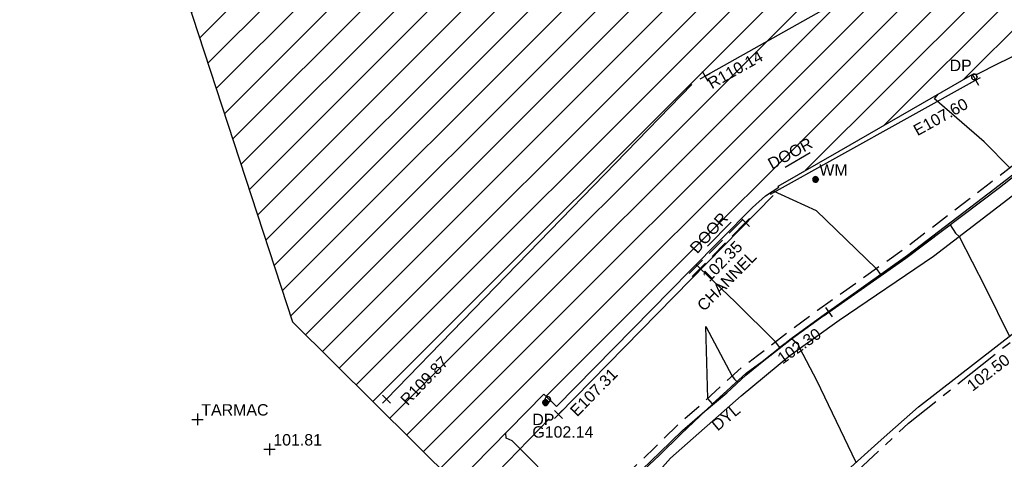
# Model space of a CAD drawing. Extents: x 635157 to 635442, y 694407 to 694910.
# Tile 38 of 103: x 635231 to 635257, y 694596 to 694607. Entities that reach past the tile are written whole.
import ezdxf

# ---------------------------------------------------------------- set-up
doc = ezdxf.new("R2010")
doc.units = 0
doc.header["$MEASUREMENT"] = 0
doc.linetypes.add('CENTER', pattern=[2, 1.25, -0.25, 0.25, -0.25])
doc.linetypes.add('DASHED', pattern=[0.75, 0.5, -0.25])
doc.layers.get('0').update_dxf_attribs({"color": 12, "linetype": 'CONTINUOUS'})
for name, color, linetype in [('BUILDING', 5, 'CONTINUOUS'), ('CHANGE_OF_SURFACE', 7, 'DASHED'), ('CHANNEL', 151, 'DASHED'), ('CHANNEL_LVL', 151, 'CONTINUOUS'), ('CHANNEL_TXT', 151, 'CONTINUOUS'), ('CONTOURS_INDEX', 4, 'CONTINUOUS'), ('CONTOURS_MINOR', 132, 'CONTINUOUS'), ('DOOR', 7, 'CONTINUOUS'), ('DOOR_TXT', 7, 'CONTINUOUS'), ('DOWNPIPE', 151, 'CONTINUOUS'), ('DOWNPIPE_RMK', 151, 'CONTINUOUS'), ('DOWNPIPE_TXT', 151, 'CONTINUOUS'), ('EAVE', 3, 'CONTINUOUS'), ('EAVE_LVL', 3, 'CONTINUOUS'), ('GULLY', 151, 'CONTINUOUS'), ('HATCHING', 4, 'CONTINUOUS'), ('KERB_BOTTOM', 172, 'CONTINUOUS'), ('KERB_BOTTOM_LVL', 172, 'CONTINUOUS'), ('KERB_TOP', 2, 'CONTINUOUS'), ('MARKINGS_DOUBLE_YELLOW', 9, 'CONTINUOUS'), ('MARKINGS_DOUBLE_YELLOW_TXT', 9, 'CONTINUOUS'), ('MARKINGS_WHITE_LINE', 9, 'CONTINUOUS'), ('RIDGE', 6, 'CONTINUOUS'), ('RIDGE_LVL', 6, 'CONTINUOUS'), ('ROAD_CROWNLINE', 212, 'CENTER'), ('ROAD_CROWNLINE_LVL', 212, 'CONTINUOUS'), ('SPOT_HEIGHTS', 92, 'CONTINUOUS'), ('SPOT_HEIGHTS_LVL', 92, 'CONTINUOUS'), ('TEXT', 7, 'CONTINUOUS'), ('TEXT_TXT', 7, 'CONTINUOUS'), ('WATER_METER', 5, 'CONTINUOUS'), ('WATER_METER_TXT', 5, 'CONTINUOUS')]:
    doc.layers.add(name, color=color, linetype=linetype)
doc.styles.add('Arial', font='arial.ttf')

# ---------------------------------------------------------------- blocks, each defined once
blk = doc.blocks.new('MH_CIR2')
at = {"color": 0, "linetype": 'ByBlock', "flags": 128}
for points in [[(0.5, 0), (0.475, 0.154), (0.404, 0.293), (0.293, 0.404), (0.154, 0.475), (0, 0.5), (-0.154, 0.475), (-0.293, 0.404), (-0.404, 0.293), (-0.475, 0.154), (-0.5, 0), (-0.475, -0.154), (-0.404, -0.293), (-0.293, -0.404), (-0.154, -0.475), (0, -0.5), (0.154, -0.475), (0.293, -0.404), (0.404, -0.293), (0.475, -0.154)], [(-0.499, -0.033), (0.033, 0.499)], [(-0.496, 0.06), (-0.06, 0.496)], [(-0.488, -0.111), (0.111, 0.488)], [(-0.467, -0.18), (0.18, 0.467)], [(-0.467, 0.179), (-0.179, 0.467)], [(-0.438, -0.241), (0.241, 0.438)], [(-0.403, -0.296), (0.296, 0.403)], [(-0.362, -0.345), (0.345, 0.362)], [(-0.315, -0.388), (0.388, 0.315)], [(-0.263, -0.425), (0.425, 0.263)], [(-0.204, -0.456), (0.456, 0.204)], [(-0.138, -0.48), (0.48, 0.138)], [(-0.064, -0.496), (0.496, 0.064)], [(0.5, 0), (0.475, -0.154)], [(0.022, -0.5), (0.5, -0.022)], [(0.128, -0.483), (0.483, -0.128)], [(0.305, -0.396), (0.396, -0.305)]]:
    blk.add_lwpolyline(points, dxfattribs=at)
blk = doc.blocks.new('MH_CIR1')
at = {"color": 0, "linetype": 'ByBlock', "flags": 128}
for points in [[(0.5, 0), (0.475, 0.154), (0.404, 0.293), (0.293, 0.404), (0.154, 0.475), (0, 0.5), (-0.154, 0.475), (-0.293, 0.404), (-0.404, 0.293), (-0.475, 0.154), (-0.5, 0), (-0.475, -0.154), (-0.404, -0.293), (-0.293, -0.404), (-0.154, -0.475), (0, -0.5), (0.154, -0.475), (0.293, -0.404), (0.404, -0.293), (0.475, -0.154)], [(0.49, 0), (0.466, 0.151), (0.396, 0.288), (0.288, 0.396), (0.151, 0.466), (0, 0.49), (-0.151, 0.466), (-0.288, 0.396), (-0.396, 0.288), (-0.466, 0.151), (-0.49, 0), (-0.466, -0.151), (-0.396, -0.288), (-0.288, -0.396), (-0.151, -0.466), (0, -0.49), (0.151, -0.466), (0.288, -0.396), (0.396, -0.288), (0.466, -0.151)], [(0.471, 0), (0.448, 0.145), (0.381, 0.276), (0.276, 0.381), (0.145, 0.448), (0, 0.471), (-0.145, 0.448), (-0.276, 0.381), (-0.381, 0.276), (-0.448, 0.145), (-0.471, 0), (-0.448, -0.145), (-0.381, -0.276), (-0.276, -0.381), (-0.145, -0.448), (0, -0.471), (0.145, -0.448), (0.276, -0.381), (0.381, -0.276), (0.448, -0.145)], [(0.471, 0), (0.448, -0.145)], [(0.49, 0), (0.466, -0.151)], [(0.5, 0), (0.475, -0.154)]]:
    blk.add_lwpolyline(points, dxfattribs=at)
blk = doc.blocks.new('SPOT')
at = {"color": 0, "linetype": 'ByBlock', "flags": 128}
for points in [[(-0.5, 0), (0.5, 0)], [(0, 0.5), (0, -0.5)]]:
    blk.add_lwpolyline(points, dxfattribs=at)

msp = doc.modelspace()

# ---------------------------------------------------------------- hatches: boundary and pattern name
at = {"layer": 'HATCHING'}
h = msp.add_hatch(dxfattribs=at)
h.set_pattern_fill('ANSI31', color=256, scale=5)
h.paths.add_polyline_path([(635260.896, 694581.354), (635271.301, 694591.065), (635302.17, 694594.765), (635349.044, 694556.282), (635353.774, 694561.666), (635353.181, 694562.179), (635353.055, 694562.037), (635351.178, 694563.755), (635351.308, 694563.906), (635351.141, 694564.051), (635351.119, 694564.026), (635350.843, 694564.274), (635350.862, 694564.294), (635350.686, 694564.453), (635350.533, 694564.296), (635349.664, 694565.097), (635349.71, 694565.154), (635347.832, 694566.742), (635347.894, 694566.828), (635347.718, 694566.973), (635347.707, 694566.961), (635346.72, 694567.821), (635346.732, 694567.838), (635346.558, 694567.99), (635346.546, 694567.975), (635345.859, 694568.571), (635345.865, 694568.583), (635345.698, 694568.727), (635345.688, 694568.715), (635344.083, 694570.124), (635344.099, 694570.146), (635343.918, 694570.294), (635343.798, 694570.159), (635343.063, 694570.784), (635343.185, 694570.943), (635342.999, 694571.098), (635342.982, 694571.081), (635342.693, 694571.338), (635342.705, 694571.348), (635342.521, 694571.507), (635342.418, 694571.399), (635341.445, 694572.255), (635341.534, 694572.365), (635341.47, 694572.411), (635341.455, 694572.387), (635340.578, 694573.191), (635339.399, 694574.235), (635338.84, 694574.706), (635338.028, 694573.821), (635337.712, 694574.119), (635337.6, 694574.019), (635335.874, 694575.784), (635335.936, 694575.841), (635335.085, 694576.725), (635334.129, 694577.654), (635333.916, 694577.86), (635333.928, 694577.875), (635333.617, 694578.184), (635333.563, 694578.139), (635332.016, 694579.701), (635330.59, 694581.108), (635329.975, 694581.705), (635329.198, 694582.551), (635328.055, 694583.661), (635326.6, 694585.113), (635325.119, 694586.549), (635322.835, 694588.781), (635321.641, 694589.943), (635321.587, 694589.924), (635320.899, 694590.603), (635320.931, 694590.661), (635320.077, 694591.49), (635318.84, 694592.759), (635317.992, 694591.945), (635315.632, 694594.419), (635315.7, 694594.487), (635315.499, 694594.72), (635315.418, 694594.651), (635314.164, 694595.953), (635313.759, 694596.331), (635313.805, 694596.375), (635313.029, 694597.193), (635313.087, 694597.254), (635312.906, 694597.451), (635312.794, 694597.369), (635312.012, 694598.213), (635311.038, 694599.21), (635309.335, 694600.978), (635307.47, 694602.911), (635304.955, 694605.524), (635303.752, 694606.799), (635302.484, 694605.988), (635300.455, 694604.654), (635298.629, 694603.434), (635298.438, 694603.818), (635298.325, 694603.814), (635298.327, 694603.847), (635298.083, 694603.826), (635298.087, 694603.776), (635296.479, 694603.652), (635293.791, 694603.475), (635293.781, 694603.537), (635293.565, 694603.519), (635293.563, 694603.456), (635293.45, 694603.451), (635293.447, 694603.485), (635293.107, 694603.455), (635292.457, 694603.402), (635292.456, 694603.306), (635290.989, 694603.213), (635289.262, 694603.112), (635287.612, 694602.948), (635287.604, 694603.252), (635287.416, 694603.223), (635287.256, 694603.269), (635281.306, 694602.227), (635281.338, 694602.064), (635280.227, 694601.865), (635280.217, 694601.904), (635279.242, 694601.735), (635279.244, 694601.683), (635278.789, 694601.62), (635278.769, 694601.715), (635278.257, 694601.629), (635278.298, 694601.375), (635277.296, 694601.174), (635277.281, 694601.244), (635274.164, 694600.654), (635274.126, 694600.831), (635273.595, 694600.745), (635273.612, 694600.622), (635272.842, 694600.47), (635272.813, 694600.568), (635272.69, 694600.549), (635272.676, 694600.612), (635272.506, 694600.585), (635272.553, 694600.411), (635271.624, 694600.26), (635271.597, 694600.409), (635271.438, 694600.384), (635271.46, 694600.264), (635269.72, 694599.945), (635269.695, 694600.056), (635269.536, 694600.046), (635269.541, 694600.005), (635269.265, 694599.968), (635269.261, 694599.967), (635269.144, 694599.95), (635269.122, 694599.987), (635268.658, 694599.882), (635267.659, 694599.738), (635266.935, 694599.607), (635266.712, 694599.546), (635265.842, 694599.272), (635265.403, 694599.095), (635264.859, 694598.857), (635264.136, 694598.433), (635263.654, 694598.103), (635262.693, 694597.37), (635261.849, 694596.651), (635259.968, 694594.782), (635259.541, 694594.369), (635258.504, 694593.222), (635256.117, 694590.796), (635253.887, 694588.515), (635252.136, 694586.755), (635250.468, 694585.014), (635250.565, 694584.943), (635249.029, 694581.573), (635248.94, 694581.578), (635248.779, 694581.392), (635247.257, 694578.117), (635247.377, 694578.059), (635246.22, 694575.47), (635245.413, 694573.695), (635245.572, 694573.625), (635244.602, 694570.924), (635243.592, 694568.147), (635242.992, 694566.524), (635240.926, 694560.703), (635239.925, 694557.907), (635245.673, 694555.119), (635244.622, 694553.171), (635249.369, 694550.738)])
h.paths.add_polyline_path([(635270.502, 694638.968), (635270.355, 694639.656), (635270.099, 694640.004), (635269.974, 694639.978), (635269.234, 694643.744), (635269.342, 694643.767), (635269.322, 694643.86), (635269.242, 694644.227), (635269.151, 694644.211), (635268.126, 694649.09), (635268.266, 694649.619), (635268.08, 694650.298), (635262.499, 694648.76), (635259.61, 694648.002), (635225.189, 694638.19), (635237.908, 694599.325), (635242.215, 694595.061), (635244.529, 694597.421), (635244.865, 694597.09), (635248.377, 694600.666), (635250.023, 694602.336), (635250.364, 694602.639), (635250.72, 694602.87), (635250.698, 694602.901), (635252.308, 694603.821), (635255.825, 694605.85), (635255.94, 694605.85), (635256.514, 694606.137), (635259.703, 694607.669), (635261.154, 694608.348), (635261.139, 694608.382), (635261.151, 694608.399), (635261.188, 694608.448), (635260.972, 694608.904), (635261.113, 694608.973), (635261.105, 694608.989), (635261.031, 694609.127), (635260.896, 694609.058), (635260.202, 694610.586), (635260.203, 694610.588), (635259.597, 694612.012), (635259.717, 694612.064), (635259.651, 694612.203), (635259.536, 694612.162), (635258.725, 694613.987), (635258.337, 694613.809), (635257.392, 694616.735), (635256.656, 694618.938), (635255.872, 694621.37), (635255.365, 694622.98), (635255.419, 694622.997), (635255.365, 694623.176), (635255.303, 694623.159), (635255.002, 694624.184), (635254.671, 694625.049), (635254.654, 694625.14), (635253.695, 694628.085), (635253.599, 694628.411), (635253.627, 694628.424), (635253.582, 694628.588), (635253.565, 694628.583), (635253.222, 694629.782), (635252.99, 694630.62), (635252.935, 694630.823), (635252.666, 694631.806), (635252.688, 694631.826), (635252.644, 694631.972), (635252.615, 694631.966), (635252.05, 694634.086), (635255.212, 694634.914), (635261.489, 694636.563), (635266.455, 694637.838)])
h.paths.add_polyline_path([(635338.032, 694573.749), (635339.246, 694572.538), (635339.571, 694572.863), (635338.357, 694574.074)], flags=24)
h.paths.add_polyline_path([(635338.362, 694574.085), (635339.705, 694573.019), (635339.99, 694573.379), (635338.647, 694574.445)], flags=24)
h.paths.add_polyline_path([(635296.307, 694603.056), (635297.717, 694603.14), (635297.689, 694603.605), (635296.279, 694603.521)], flags=24)
h.paths.add_polyline_path([(635346.194, 694563.401), (635347.496, 694562.25), (635347.8, 694562.594), (635346.499, 694563.745)], flags=24)
h.paths.add_polyline_path([(635337.06, 694571.164), (635338.372, 694570.023), (635338.673, 694570.37), (635337.362, 694571.51)], flags=24)
h.paths.add_polyline_path([(635322.848, 694583.779), (635324.088, 694582.561), (635324.41, 694582.889), (635323.171, 694584.107)], flags=24)
h.paths.add_polyline_path([(635313.707, 694592.249), (635314.942, 694591.031), (635315.259, 694591.352), (635314.024, 694592.571)], flags=24)
h.paths.add_polyline_path([(635310.682, 694595.119), (635311.842, 694593.825), (635312.185, 694594.132), (635311.025, 694595.425)], flags=24)
h.paths.add_polyline_path([(635301.949, 694604.142), (635303.164, 694602.9), (635303.493, 694603.222), (635302.277, 694604.463)], flags=24)
h.paths.add_polyline_path([(635288.728, 694599.403), (635290.452, 694599.62), (635290.394, 694600.076), (635288.67, 694599.858)], flags=24)
h.paths.add_polyline_path([(635275.157, 694596.947), (635276.867, 694597.257), (635276.785, 694597.709), (635275.075, 694597.399)], flags=24)
h.paths.add_polyline_path([(635263.764, 694594.411), (635265.448, 694594.838), (635265.335, 694595.284), (635263.651, 694594.857)], flags=24)
h.paths.add_polyline_path([(635253.188, 694583.417), (635254.398, 694584.664), (635254.068, 694584.984), (635252.858, 694583.737)], flags=24)
h.paths.add_polyline_path([(635314.826, 694591.686), (635317.056, 694591.686), (635317.056, 694592.151), (635314.826, 694592.151)], flags=24)
h.paths.add_polyline_path([(635312.651, 694593.851), (635314.881, 694593.851), (635314.881, 694594.316), (635312.651, 694594.316)], flags=24)
h.paths.add_polyline_path([(635313.667, 694592.579), (635315.918, 694592.579), (635315.918, 694593.039), (635313.667, 694593.039)], flags=24)
h.paths.add_polyline_path([(635337.042, 694573.36), (635337.774, 694573.36), (635337.774, 694573.81), (635337.042, 694573.81)], flags=24)
h.paths.add_polyline_path([(635318.31, 694591.806), (635319.042, 694591.806), (635319.042, 694592.256), (635318.31, 694592.256)], flags=24)
h.paths.add_polyline_path([(635309.965, 694598.888), (635310.697, 694598.888), (635310.697, 694599.338), (635309.965, 694599.338)], flags=24)
h.paths.add_polyline_path([(635310.527, 694598.751), (635311.516, 694597.742), (635311.848, 694598.068), (635310.859, 694599.077)], flags=24)
h.paths.add_polyline_path([(635312.237, 694597.067), (635313.167, 694596.003), (635313.517, 694596.31), (635312.588, 694597.373)], flags=24)
h.paths.add_polyline_path([(635322.492, 694587.943), (635323.493, 694586.946), (635323.822, 694587.276), (635322.821, 694588.273)], flags=24)
h.paths.add_polyline_path([(635324.77, 694585.838), (635325.757, 694584.828), (635326.09, 694585.154), (635325.103, 694586.164)], flags=24)
h.paths.add_polyline_path([(635328.178, 694581.946), (635329.177, 694580.947), (635329.506, 694581.276), (635328.507, 694582.275)], flags=24)
h.paths.add_polyline_path([(635335.579, 694575.244), (635336.558, 694574.226), (635336.893, 694574.549), (635335.915, 694575.567)], flags=24)
h.paths.add_polyline_path([(635340.841, 694572.034), (635341.933, 694571.139), (635342.228, 694571.499), (635341.136, 694572.394)], flags=24)
h.paths.add_polyline_path([(635342.411, 694570.715), (635343.434, 694569.74), (635343.755, 694570.077), (635342.733, 694571.052)], flags=24)
h.paths.add_polyline_path([(635349.001, 694564.982), (635350.059, 694564.047), (635350.367, 694564.396), (635349.309, 694565.331)], flags=24)
h.paths.add_polyline_path([(635351.233, 694562.997), (635352.267, 694562.034), (635352.584, 694562.375), (635351.55, 694563.338)], flags=24)
h.paths.add_polyline_path([(635319.575, 694590.969), (635320.591, 694589.988), (635320.914, 694590.323), (635319.898, 694591.304)], flags=24)
h.paths.add_polyline_path([(635276.935, 694600.547), (635278.327, 694600.787), (635278.247, 694601.246), (635276.855, 694601.006)], flags=24)
h.paths.add_polyline_path([(635271.242, 694599.626), (635272.638, 694599.84), (635272.567, 694600.3), (635271.171, 694600.086)], flags=24)
h.paths.add_polyline_path([(635293.625, 694602.811), (635295.035, 694602.888), (635295.01, 694603.353), (635293.599, 694603.276)], flags=24)
h.paths.add_polyline_path([(635298.296, 694602.545), (635300.059, 694602.545), (635300.059, 694603.011), (635298.296, 694603.011)], flags=24)
h.paths.add_polyline_path([(635298.298, 694602.883), (635299.03, 694602.883), (635299.03, 694603.333), (635298.298, 694603.333)], flags=24)
h.paths.add_polyline_path([(635301.729, 694604.552), (635302.841, 694605.423), (635302.554, 694605.789), (635301.442, 694604.918)], flags=24)
h.paths.add_polyline_path([(635287.138, 694602.382), (635287.87, 694602.382), (635287.87, 694602.832), (635287.138, 694602.832)], flags=24)
h.paths.add_polyline_path([(635289.373, 694602.436), (635291.322, 694602.436), (635291.322, 694602.901), (635289.373, 694602.901)], flags=24)
h.paths.add_polyline_path([(635266.739, 694599.026), (635267.973, 694599.224), (635267.899, 694599.683), (635266.665, 694599.485)], flags=24)
h.paths.add_polyline_path([(635267.196, 694597.975), (635268.577, 694598.272), (635268.479, 694598.727), (635267.098, 694598.43)], flags=24)
h.paths.add_polyline_path([(635261.894, 694596.529), (635264.123, 694596.529), (635264.123, 694596.995), (635261.894, 694596.995)], flags=24)
h.paths.add_polyline_path([(635260.136, 694594.825), (635262.365, 694594.825), (635262.365, 694595.291), (635260.136, 694595.291)], flags=24)
h.paths.add_polyline_path([(635260.961, 694595.684), (635263.212, 694595.684), (635263.212, 694596.144), (635260.961, 694596.144)], flags=24)
h.paths.add_polyline_path([(635245.605, 694573.179), (635246.337, 694573.179), (635246.337, 694573.629), (635245.605, 694573.629)], flags=24)
h.paths.add_polyline_path([(635244.39, 694569.945), (635245.122, 694569.945), (635245.122, 694570.395), (635244.39, 694570.395)], flags=24)
h.paths.add_polyline_path([(635249.677, 694581.168), (635250.217, 694582.473), (635249.787, 694582.651), (635249.247, 694581.346)], flags=24)
h.paths.add_polyline_path([(635251.026, 694584.944), (635251.758, 694584.944), (635251.758, 694585.394), (635251.026, 694585.394)], flags=24)
h.paths.add_polyline_path([(635252.644, 694586.001), (635253.645, 694586.997), (635253.317, 694587.327), (635252.315, 694586.331)], flags=24)
h.paths.add_polyline_path([(635259.035, 694592.847), (635260, 694593.878), (635259.66, 694594.197), (635258.695, 694593.165)], flags=24)
h.paths.add_polyline_path([(635245.28, 694570.874), (635245.706, 694572.221), (635245.262, 694572.361), (635244.836, 694571.014)], flags=24)
h.paths.add_polyline_path([(635242.623, 694563.839), (635243.086, 694565.174), (635242.646, 694565.327), (635242.183, 694563.992)], flags=24)
h.paths.add_polyline_path([(635266.435, 694637.96), (635267.836, 694638.269), (635267.737, 694638.718), (635266.336, 694638.408)], flags=24)
h.paths.add_polyline_path([(635258.708, 694636.072), (635260.764, 694636.526), (635260.667, 694636.965), (635258.61, 694636.511)], flags=24)
h.paths.add_polyline_path([(635252.819, 694634.329), (635254.22, 694634.638), (635254.121, 694635.087), (635252.72, 694634.778)], flags=24)
h.paths.add_polyline_path([(635269.538, 694643.977), (635269.962, 694641.914), (635270.403, 694642.005), (635269.978, 694644.068)], flags=25)
h.paths.add_polyline_path([(635270.291, 694640.94), (635270.58, 694639.534), (635271.031, 694639.627), (635270.742, 694641.033)], flags=9)
h.paths.add_polyline_path([(635257.245, 694610.068), (635257.909, 694608.462), (635258.334, 694608.638), (635257.67, 694610.244)], flags=24)
h.paths.add_polyline_path([(635252.33, 694633.92), (635252.812, 694632.274), (635253.253, 694632.404), (635252.771, 694634.049)], flags=25)
h.paths.add_polyline_path([(635260.376, 694610.927), (635261.081, 694609.364), (635261.5, 694609.553), (635260.795, 694611.116)], flags=25)
h.paths.add_polyline_path([(635245.409, 694596.693), (635246.61, 694597.918), (635246.282, 694598.24), (635245.081, 694597.015)], flags=25)
h.paths.add_polyline_path([(635254.342, 694604.103), (635255.841, 694604.935), (635255.618, 694605.337), (635254.119, 694604.504)], flags=25)
h.paths.add_polyline_path([(635243.062, 694594.212), (635244.256, 694595.443), (635243.926, 694595.763), (635242.732, 694594.533)], flags=25)
h.paths.add_polyline_path([(635240.944, 694596.988), (635242.153, 694598.236), (635241.823, 694598.556), (635240.614, 694597.308)], flags=24)
h.paths.add_polyline_path([(635248.926, 694605.338), (635250.44, 694606.192), (635250.214, 694606.592), (635248.7, 694605.738)], flags=24)
h.paths.add_polyline_path([(635254.026, 694614.719), (635254.535, 694613.058), (635254.975, 694613.193), (635254.465, 694614.854)], flags=24)
h.paths.add_polyline_path([(635250.542, 694625.567), (635251.051, 694623.906), (635251.49, 694624.04), (635250.981, 694625.702)], flags=24)
h.paths.add_polyline_path([(635250.049, 694629.572), (635250.534, 694627.903), (635250.976, 694628.032), (635250.49, 694629.7)], flags=24)
h.paths.add_polyline_path([(635247.541, 694637.653), (635248.026, 694635.984), (635248.467, 694636.113), (635247.982, 694637.781)], flags=24)
h.paths.add_polyline_path([(635260.999, 694607.247), (635261.863, 694608.392), (635261.496, 694608.669), (635260.632, 694607.524)], flags=25)
h.paths.add_polyline_path([(635251.37, 694633.841), (635251.768, 694632.486), (635252.215, 694632.617), (635251.817, 694633.973)], flags=24)
h.paths.add_polyline_path([(635252.184, 694630.91), (635252.612, 694629.564), (635253.055, 694629.705), (635252.628, 694631.051)], flags=24)
h.paths.add_polyline_path([(635253.951, 694625.37), (635254.39, 694624.028), (635254.832, 694624.172), (635254.394, 694625.515)], flags=24)
h.paths.add_polyline_path([(635256.233, 694618.497), (635256.652, 694617.148), (635257.097, 694617.286), (635256.678, 694618.635)], flags=24)
h.paths.add_polyline_path([(635255.481, 694620.937), (635255.908, 694619.591), (635256.352, 694619.732), (635255.925, 694621.078)], flags=24)
h.paths.add_polyline_path([(635257.286, 694615.379), (635257.707, 694614.03), (635258.151, 694614.169), (635257.731, 694615.518)], flags=24)
h.paths.add_polyline_path([(635258.306, 694613.401), (635258.868, 694612.105), (635259.296, 694612.291), (635258.733, 694613.586)], flags=24)
h.paths.add_polyline_path([(635259.07, 694611.75), (635259.622, 694610.449), (635260.051, 694610.631), (635259.498, 694611.932)], flags=24)
h.paths.add_polyline_path([(635255.141, 694605.853), (635255.873, 694605.853), (635255.873, 694606.303), (635255.141, 694606.303)], flags=24)
h.paths.add_polyline_path([(635251.711, 694603.1), (635252.606, 694603.1), (635252.606, 694603.55), (635251.711, 694603.55)], flags=25)
h.paths.add_polyline_path([(635248.579, 694600.986), (635249.519, 694602.04), (635249.172, 694602.35), (635248.231, 694601.296)], flags=24)
h.paths.add_polyline_path([(635250.507, 694603.219), (635251.747, 694603.895), (635251.524, 694604.304), (635250.284, 694603.628)], flags=24)
h.paths.add_polyline_path([(635248.752, 694599.469), (635250.268, 694601.005), (635249.936, 694601.332), (635248.421, 694599.796)], flags=25)
h.paths.add_polyline_path([(635248.891, 694600.248), (635249.899, 694601.27), (635249.572, 694601.592), (635248.564, 694600.571)], flags=25)

# ---------------------------------------------------------------- linework, layer by layer
at = {"layer": 'BUILDING', "flags": 128}
msp.add_lwpolyline([(635225.189, 694638.19), (635237.908, 694599.325), (635242.215, 694595.061), (635244.529, 694597.421), (635244.865, 694597.09), (635248.377, 694600.666), (635250.023, 694602.336), (635250.364, 694602.639), (635250.72, 694602.87), (635250.698, 694602.901), (635252.308, 694603.821), (635255.825, 694605.85), (635255.94, 694605.85), (635256.514, 694606.137), (635259.703, 694607.669), (635261.154, 694608.348), (635261.139, 694608.382)], dxfattribs=at)
at = {"layer": 'CHANGE_OF_SURFACE', "flags": 128}
msp.add_lwpolyline([(635231.121, 694564.711), (635231.484, 694565.547), (635232.83, 694568.816), (635233.79, 694571.332), (635234.753, 694573.905), (635235.476, 694575.871), (635235.881, 694576.941), (635236.305, 694578.039), (635236.801, 694579.318), (635237.777, 694581.562), (635238.733, 694583.627), (635239.97, 694586.116), (635240.641, 694587.409), (635240.987, 694588.048), (635241.386, 694588.724), (635241.975, 694589.639), (635242.638, 694590.562), (635243.241, 694591.363), (635244.146, 694592.481), (635244.471, 694592.875), (635245.111, 694593.605), (635246.038, 694594.585), (635246.757, 694595.35), (635247.453, 694596.018), (635248.047, 694596.601), (635248.699, 694597.17), (635249.215, 694597.649), (635249.737, 694598.119), (635250.16, 694598.433), (635250.931, 694599.038), (635251.735, 694599.628), (635253.995, 694601.231), (635256.289, 694602.99), (635257.802, 694604.15), (635259.489, 694605.533), (635261.014, 694606.767), (635261.671, 694607.387), (635262.495, 694608.102), (635262.646, 694608.286), (635263.021, 694608.945), (635263.423, 694609.705), (635263.69, 694610.223)], dxfattribs=at)
at = {"layer": 'CHANNEL', "flags": 128}
for points in [[(635249.76, 694602.013), (635248.36, 694600.594)], [(635249.838, 694601.936), (635248.438, 694600.517)]]:
    msp.add_lwpolyline(points, dxfattribs=at)
at = {"layer": 'CONTOURS_INDEX', "flags": 128}
msp.add_lwpolyline([(635245.023, 694594.857), (635243.692, 694596.192), (635243.536, 694596.258), (635243.525, 694596.397)], dxfattribs=at)
at = {"layer": 'CONTOURS_MINOR', "flags": 128}
for points in [[(635256.798, 694603.38), (635256.126, 694604.061), (635254.815, 694605.2), (635254.911, 694605.323)], [(635250.569, 694602.772), (635250.78, 694602.677), (635251.698, 694602.253), (635253.282, 694600.725), (635253.396, 694600.57), (635253.533, 694600.66), (635254.087, 694601.039), (635255.227, 694601.88), (635255.371, 694601.66), (635255.469, 694601.574), (635256.154, 694600.233), (635256.791, 694598.941)], [(635252.754, 694595.621), (635251.723, 694597.775), (635251.273, 694598.626), (635251.24, 694598.721), (635251.052, 694598.877), (635250.744, 694598.648), (635250.628, 694598.801), (635249.581, 694599.839), (635248.644, 694600.727), (635248.566, 694600.804), (635248.527, 694600.813), (635248.487, 694600.778)]]:
    msp.add_lwpolyline(points, dxfattribs=at)
msp.add_lwpolyline([(635248.794, 694599.202), (635249.49, 694597.897), (635249.555, 694597.818), (635249.616, 694597.751), (635249.448, 694597.593), (635248.975, 694597.164), (635248.846, 694597.306), (635248.794, 694599.202)], close=True, dxfattribs=at)
at = {"layer": 'DOOR', "flags": 128}
for points in [[(635250.887, 694603.394), (635251.541, 694603.786)], [(635248.843, 694601.32), (635249.462, 694601.946)]]:
    msp.add_lwpolyline(points, dxfattribs=at)
at = {"layer": 'EAVE', "flags": 128}
for points in [[(635250.502, 694602.689), (635255.901, 694605.689)], [(635244.918, 694596.887), (635250.572, 694602.652)], [(635242.489, 694594.519), (635244.673, 694596.769)]]:
    msp.add_lwpolyline(points, dxfattribs=at)
at = {"layer": 'KERB_BOTTOM', "flags": 128}
msp.add_lwpolyline([(635246.894, 694595.169), (635247.578, 694595.811), (635248.134, 694596.363), (635248.803, 694596.997), (635249.347, 694597.453), (635249.845, 694597.921), (635250.283, 694598.272), (635251.053, 694598.877), (635251.818, 694599.426), (635252.034, 694599.577), (635254.065, 694601), (635256.529, 694602.865), (635257.891, 694603.936)], dxfattribs=at)
at = {"layer": 'KERB_TOP', "flags": 128}
msp.add_lwpolyline([(635246.894, 694595.215), (635247.587, 694595.88), (635248.178, 694596.46), (635248.828, 694597.027), (635249.345, 694597.507), (635249.859, 694597.97), (635250.276, 694598.28), (635251.047, 694598.885), (635251.847, 694599.472), (635254.109, 694601.076), (635256.406, 694602.838), (635257.921, 694603.999)], dxfattribs=at)
at = {"layer": 'MARKINGS_DOUBLE_YELLOW', "flags": 128}
msp.add_lwpolyline([(635245.497, 694593.22), (635246.715, 694594.441), (635247.867, 694595.733), (635249.725, 694597.375), (635251.007, 694598.436), (635252.31, 694599.367), (635254.789, 694601.053), (635257.387, 694603.042), (635258.698, 694604.156), (635261.862, 694606.728), (635262.972, 694607.703)], dxfattribs=at)
at = {"layer": 'MARKINGS_WHITE_LINE', "flags": 128}
msp.add_lwpolyline([(635241.424, 694580.296), (635241.952, 694581.551), (635242.514, 694582.682), (635243.111, 694583.796), (635243.741, 694584.891), (635244.404, 694585.966), (635245.1, 694587.021), (635245.946, 694588.179), (635246.823, 694589.313), (635247.73, 694590.424), (635248.666, 694591.51), (635249.631, 694592.571), (635250.55, 694593.51), (635251.486, 694594.431), (635252.439, 694595.334), (635253.409, 694596.219), (635254.396, 694597.086), (635255.417, 694597.871), (635256.434, 694598.661), (635257.448, 694599.456)], dxfattribs=at)
at = {"layer": 'RIDGE', "flags": 128}
for points in [[(635253.761, 694608.605), (635248.776, 694605.794)], [(635248.423, 694605.578), (635240.386, 694597.286)]]:
    msp.add_lwpolyline(points, dxfattribs=at)
at = {"layer": 'ROAD_CROWNLINE', "flags": 128}
msp.add_lwpolyline([(635208.377, 694510.287), (635209.251, 694512.043), (635212.776, 694519.122), (635213.725, 694520.987), (635217.286, 694527.988), (635218.211, 694529.923), (635220.702, 694535.13), (635222.605, 694538.906), (635223.296, 694540.277), (635225.702, 694544.963), (635227.106, 694547.835), (635227.507, 694548.654), (635230.605, 694555.004), (635231.452, 694556.841), (635233.354, 694560.963), (635234.864, 694564.144), (635235.603, 694565.937), (635236.246, 694567.497), (635238.36, 694572.691), (635239.392, 694575.191), (635240.419, 694577.678), (635241.252, 694579.588), (635241.862, 694581.066), (635242.659, 694582.679), (635243.213, 694583.841), (635243.495, 694584.302), (635244.49, 694585.923), (635245.884, 694587.916), (635247.239, 694589.688), (635249.082, 694591.752), (635249.547, 694592.232), (635250.808, 694593.534), (635252.661, 694595.279), (635254.134, 694596.652), (635256.582, 694598.607), (635256.975, 694598.908), (635257.609, 694599.394), (635259.676, 694600.972), (635262.32, 694603.053), (635263.44, 694604.076), (635264.701, 694605.245), (635265.511, 694605.995), (635267.441, 694608.144), (635269.459, 694611.066), (635270.213, 694613.404), (635271.44, 694617.213), (635273.19, 694622.95), (635274.102, 694625.938), (635275.891, 694632.577), (635276.999, 694636.688), (635277.708, 694640.634), (635277.757, 694642.366), (635277.828, 694644.894), (635277.33, 694648.84), (635276.759, 694652.287), (635276.118, 694654.537), (635275.058, 694657.126), (635273.509, 694661.281), (635272.86, 694662.552), (635270.656, 694666.871), (635268.228, 694671.413), (635267.526, 694672.727), (635264.492, 694678.474), (635263.501, 694680.225), (635262.453, 694682.075), (635260.815, 694685.072), (635258.681, 694688.986), (635257.457, 694691.232), (635255.686, 694694.709), (635254.754, 694696.556), (635254.043, 694697.845), (635253.774, 694698.332), (635250.553, 694704.954), (635249.649, 694706.827), (635248.888, 694708.404), (635247.754, 694710.647), (635246.43, 694713.507), (635245.407, 694715.88), (635244.851, 694717.169), (635242.923, 694721.975), (635241.656, 694725.149), (635240.807, 694727.274), (635239.14, 694731.557), (635238.05, 694734.476), (635237.379, 694736.272), (635235.332, 694741.579), (635234.481, 694743.817), (635233.266, 694747.012), (635231.477, 694751.737), (635231.031, 694753.2), (635230.2, 694755.929), (635229.491, 694758.667), (635229.173, 694760.951), (635228.939, 694762.95), (635228.835, 694763.843), (635228.641, 694766.549), (635228.707, 694768.9), (635229.102, 694772.917), (635229.123, 694773.127), (635230.092, 694782.829), (635230.095, 694782.868), (635230.842, 694791.426), (635230.973, 694792.829), (635231.52, 694798.674), (635231.927, 694802.783), (635232.274, 694806.294), (635232.879, 694812.738), (635233.034, 694814.384), (635233.404, 694819.306), (635233.676, 694822.706), (635234.4, 694831.767), (635234.49, 694832.672), (635235.482, 694842.623), (635235.67, 694844.508), (635236.722, 694852.545), (635237.254, 694856.606), (635238.343, 694862.409), (635238.76, 694864.632), (635240.012, 694872.268), (635240.139, 694873.039), (635241.254, 694882.19), (635241.4, 694883.387), (635242.644, 694892.093)], dxfattribs=at)
at = {"layer": 'SPOT_HEIGHTS'}
msp.add_point((635237.305, 694595.966), dxfattribs=at)

# ---------------------------------------------------------------- block references
at = {"layer": 'CHANNEL_LVL', "xscale": 0.3, "yscale": 0.3, "zscale": 0.3, "rotation": 45.386166}
msp.add_blockref('SPOT', (635249.838, 694601.936), dxfattribs=at)
at = {"layer": 'DOWNPIPE', "xscale": 0.15, "yscale": 0.15, "zscale": 0.15}
for p in [(635255.864, 694605.776), (635244.632, 694597.279)]:
    msp.add_blockref('MH_CIR1', p, dxfattribs=at)
at = {"layer": 'EAVE_LVL'}
for p, xscale, yscale, zscale, rotation in [((635255.901, 694605.689), 0.2999999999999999, 0.2999999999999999, 0.2999999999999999, 29.059109), ((635244.918, 694596.887), 0.3, 0.3, 0.3, 45.55693399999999)]:
    msp.add_blockref('SPOT', p, dxfattribs=dict(at, xscale=xscale, yscale=yscale, zscale=zscale, rotation=rotation))
at = {"layer": 'GULLY', "xscale": 0.15, "yscale": 0.15, "zscale": 0.15}
msp.add_blockref('MH_CIR2', (635244.57, 694597.195), dxfattribs=at)
at = {"layer": 'KERB_BOTTOM_LVL', "xscale": 0.3, "yscale": 0.3, "zscale": 0.3, "rotation": 35.010841}
msp.add_blockref('SPOT', (635252.034, 694599.577), dxfattribs=at)
at = {"layer": 'RIDGE_LVL', "xscale": 0.3, "yscale": 0.3, "zscale": 0.3}
for p, rotation in [((635248.776, 694605.794), 29.41828900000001), ((635240.386, 694597.286), 45.89468000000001)]:
    msp.add_blockref('SPOT', p, dxfattribs=dict(at, rotation=rotation))
at = {"layer": 'SPOT_HEIGHTS_LVL', "xscale": 0.3, "yscale": 0.3, "zscale": 0.3}
msp.add_blockref('SPOT', (635237.305, 694595.966), dxfattribs=at)
at = {"layer": 'TEXT', "xscale": 0.3, "yscale": 0.3, "zscale": 0.3}
msp.add_blockref('SPOT', (635235.409, 694596.755), dxfattribs=at)
at = {"layer": 'WATER_METER', "xscale": 0.15, "yscale": 0.15, "zscale": 0.15}
msp.add_blockref('MH_CIR2', (635251.686, 694603.075), dxfattribs=at)

# ---------------------------------------------------------------- texts
at = {"layer": 'CHANNEL_LVL', "style": 'Arial'}
msp.add_text('102.35', height=0.3, rotation=45.3862, dxfattribs=at).set_placement((635248.887, 694600.36))
at = {"layer": 'CHANNEL_TXT', "style": 'Arial'}
msp.add_text('CHANNEL', height=0.3, rotation=45.3862, dxfattribs=at).set_placement((635248.748, 694599.582))
at = {"layer": 'DOOR_TXT', "style": 'Arial'}
for rotation, p in [(28.5797, (635250.535, 694603.329)), (48.2536, (635248.569, 694601.099))]:
    msp.add_text('DOOR', height=0.3, rotation=rotation, dxfattribs=at).set_placement(p)
at = {"layer": 'DOWNPIPE_RMK', "style": 'Arial'}
for s, p in [('DP', (635244.227, 694596.603)), ('G102.14', (635244.227, 694596.273))]:
    msp.add_text(s, height=0.3, dxfattribs=at).set_placement(p)
at = {"layer": 'DOWNPIPE_TXT', "style": 'Arial'}
msp.add_text('DP', height=0.3, dxfattribs=at).set_placement((635255.216, 694605.928))
at = {"layer": 'EAVE_LVL', "style": 'Arial'}
for s, rotation, p in [('E107.60', 29.0591, (635254.369, 694604.211)), ('E107.31', 45.5569, (635245.404, 694596.806))]:
    msp.add_text(s, height=0.3, rotation=rotation, dxfattribs=at).set_placement(p)
at = {"layer": 'KERB_BOTTOM_LVL', "style": 'Arial'}
msp.add_text('102.30', height=0.3, rotation=35.0108, dxfattribs=at).set_placement((635250.815, 694598.198))
at = {"layer": 'MARKINGS_DOUBLE_YELLOW_TXT', "style": 'Arial'}
msp.add_text('DYL', height=0.3, rotation=39.6116, dxfattribs=at).set_placement((635249.105, 694596.434))
at = {"layer": 'RIDGE_LVL', "style": 'Arial'}
for s, rotation, p in [('R110.14', 29.4183, (635248.953, 694605.447)), ('R109.87', 45.8947, (635240.938, 694597.1))]:
    msp.add_text(s, height=0.3, rotation=rotation, dxfattribs=at).set_placement(p)
at = {"layer": 'ROAD_CROWNLINE_LVL', "style": 'Arial'}
msp.add_text('102.50', height=0.3, rotation=37.4633, dxfattribs=at).set_placement((635255.816, 694597.478))
at = {"layer": 'SPOT_HEIGHTS_LVL', "style": 'Arial'}
msp.add_text('101.81', height=0.3, dxfattribs=at).set_placement((635237.405, 694596.066))
at = {"layer": 'TEXT_TXT', "style": 'Arial'}
msp.add_text('TARMAC', height=0.3, dxfattribs=at).set_placement((635235.509, 694596.855))
at = {"layer": 'WATER_METER_TXT', "style": 'Arial'}
msp.add_text('WM', height=0.3, dxfattribs=at).set_placement((635251.786, 694603.175))

doc.saveas('drawing.dxf')
